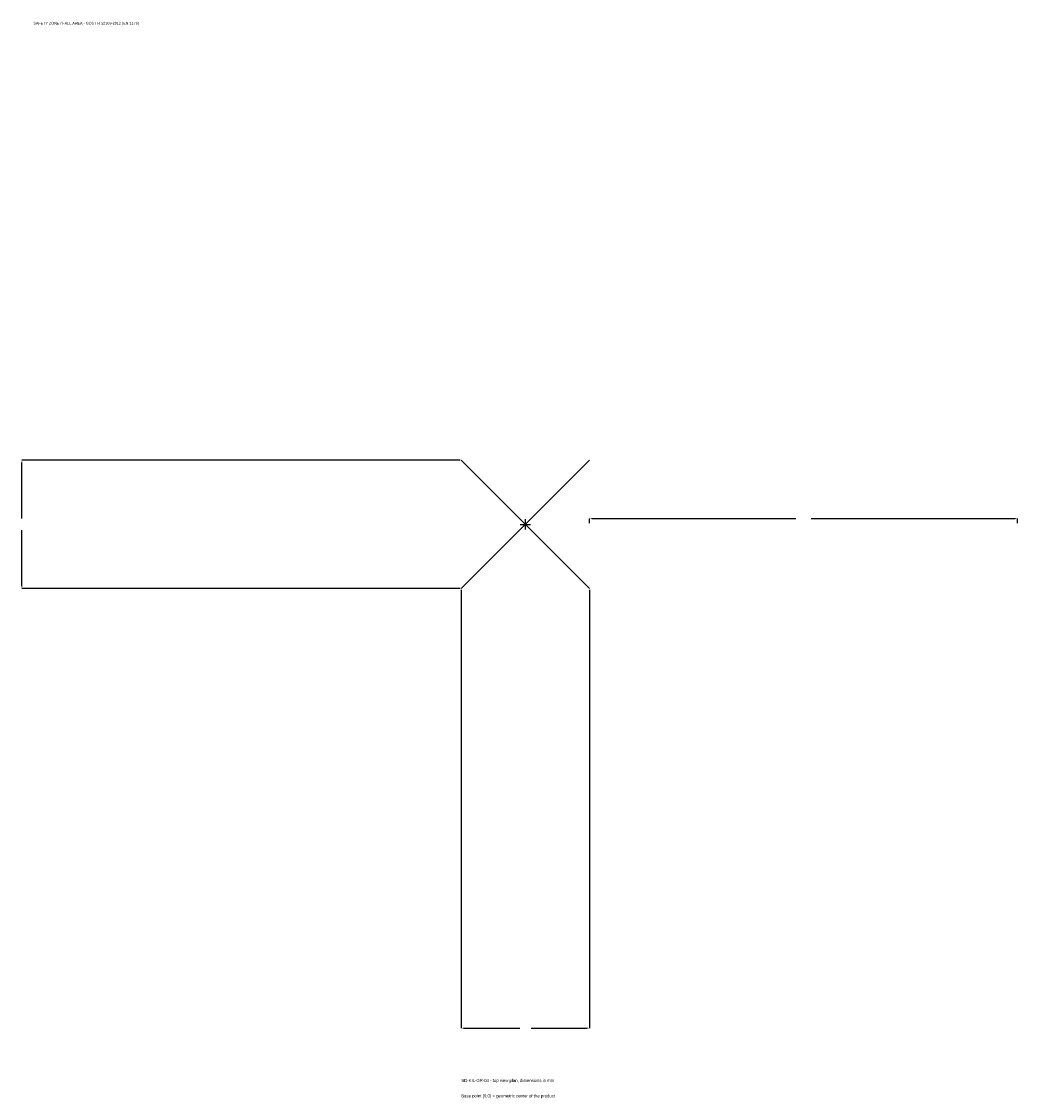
# Model space of a CAD drawing. Extents: x -1767 to 1725, y -2012 to 1763.
import ezdxf

# ---------------------------------------------------------------- set-up
doc = ezdxf.new("R2010")
doc.units = 0
for name, color, linetype in [('GP_MAF_zona_bezopasnosti', 1, 'Continuous'), ('ZSK_DANNYE', 3, 'Continuous'), ('ZSK_KONTUR', 7, 'Continuous'), ('ZSK_RAZMERY', 8, 'Continuous')]:
    doc.layers.add(name, color=color, linetype=linetype)
doc.dimstyles.new('ORION', dxfattribs={"dimtxt": 13.5, "dimasz": 8.1, "dimexe": 1.25, "dimexo": 4.05, "dimtad": 1, "dimcen": 2.5, "dimazin": 3, "dimtfac": 1, "dimtmove": 0, "dimatfit": 3})

# ---------------------------------------------------------------- blocks, each defined once
blk = doc.blocks.new('_CLOSEDFILLED')
at = {"color": 0, "linetype": 'BYBLOCK'}
blk.add_solid([(-1, 0.16), (0, 0), (-1, -0.16)], dxfattribs=at)
blk = doc.blocks.new('*D1')
for p, q in [((-225, -229.05), (-225, -1765.5)), ((225, -229.05), (225, -1765.5)), ((-216.9, -1765.5), (-20.25, -1765.5)), ((20.25, -1765.5), (216.9, -1765.5))]:
    blk.add_line(p, q)
at = {"layer": 'Defpoints'}
for p in [(-225, -225), (225, -225), (-225, -1765.5)]:
    blk.add_point(p, dxfattribs=at)
at = {"layer": 'ZSK_RAZMERY', "xscale": 8.1, "yscale": 8.1, "rotation": 180}
blk.add_blockref('_CLOSEDFILLED', (-225, -1765.5), dxfattribs=at)
at = {"layer": 'ZSK_RAZMERY', "xscale": 8.1, "yscale": 8.1}
blk.add_blockref('_CLOSEDFILLED', (225, -1765.5), dxfattribs=at)
blk = doc.blocks.new('*D2')
for p, q in [((-229.05, 225), (-1765.5, 225)), ((-1765.5, 20.25), (-1765.5, 216.9)), ((-1765.5, -216.9), (-1765.5, -20.25)), ((-229.05, -225), (-1765.5, -225))]:
    blk.add_line(p, q)
at = {"layer": 'Defpoints'}
for p in [(-225, 225), (-1765.5, -225), (-225, -225)]:
    blk.add_point(p, dxfattribs=at)
at = {"layer": 'ZSK_RAZMERY', "xscale": 8.1, "yscale": 8.1}
for p, rotation in [((-1765.5, 225), 90), ((-1765.5, -225), 270)]:
    blk.add_blockref('_CLOSEDFILLED', p, dxfattribs=dict(at, rotation=rotation))
blk = doc.blocks.new('*D3')
for p, q in [((225, 4.05), (225, 20.25)), ((233.1, 20.25), (948, 20.25)), ((1002, 20.25), (1716.9, 20.25)), ((1725, 4.05), (1725, 20.25))]:
    blk.add_line(p, q)
at = {"layer": 'Defpoints'}
for p in [(225, 20.25), (225, 0), (1725, 0)]:
    blk.add_point(p, dxfattribs=at)
at = {"layer": 'ZSK_RAZMERY', "xscale": 8.1, "yscale": 8.1, "rotation": 180}
blk.add_blockref('_CLOSEDFILLED', (225, 20.25), dxfattribs=at)
at = {"layer": 'ZSK_RAZMERY', "xscale": 8.1, "yscale": 8.1}
blk.add_blockref('_CLOSEDFILLED', (1725, 20.25), dxfattribs=at)
blk = doc.blocks.new('B1')
at = {"layer": 'ZSK_KONTUR'}
for p, q in [((-225, -225), (225, 225)), ((-225, 225), (225, -225))]:
    blk.add_line(p, q, dxfattribs=at)
at = {"layer": 'ZSK_RAZMERY'}
for p, q in [((-18, 0), (18, 0)), ((0, -18), (0, 18))]:
    blk.add_line(p, q, dxfattribs=at)
at = {"layer": 'GP_MAF_zona_bezopasnosti', "color": 1}
blk.add_text('SAFETY ZONE / FALL AREA - GOST R 52169-2012 (EN 1176)', height=9.45, dxfattribs=at).set_placement((-1725, 1752))
at = {"layer": 'ZSK_RAZMERY'}
dim = blk.add_linear_dim(base=(-1765.5, -225), p1=(-225, -225), p2=(-225, 225), angle=90, dimstyle='ORION', dxfattribs=at)
dim.commit()
dim.dimension.update_dxf_attribs({"geometry": '*D2', "text_midpoint": (-1765.5, 0)})
for base, p1, p2, picture, middle in [((225, 20.25), (225, 0), (1725, 0), '*D3', (975, 20.25)), ((-225, -1765.5), (-225, -225), (225, -225), '*D1', (0, -1765.5))]:
    dim = blk.add_linear_dim(base=base, p1=p1, p2=p2, dimstyle='ORION', dxfattribs=at)
    dim.commit()
    dim.dimension.update_dxf_attribs({"geometry": picture, "text_midpoint": middle})

msp = doc.modelspace()

# ---------------------------------------------------------------- block references
msp.add_blockref('B1', (0, 0))

# ---------------------------------------------------------------- texts
at = {"layer": 'ZSK_DANNYE', "color": 3}
msp.add_text('SD-KIL-GR-04 - top view plan, dimensions in mm', height=10.8, dxfattribs=at).set_placement((-225, -1954.5))
at = {"layer": 'ZSK_DANNYE', "color": 7}
msp.add_text('Base point (0,0) = geometric center of the product', height=10.8, dxfattribs=at).set_placement((-225, -2008.5))

doc.saveas('drawing.dxf')
